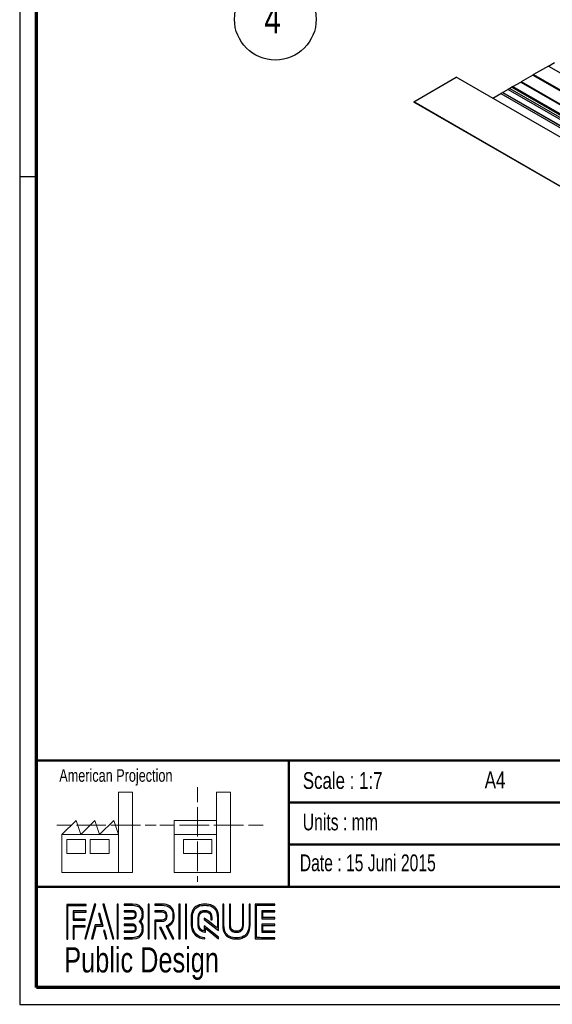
# Paper-space layout 'Base Frame' of a CAD drawing. Header units: millimetres. Extents: x 7 to 291, y 7 to 204.
# Tile 1 of 4: x 7 to 70, y 7 to 124. Entities that reach past the tile are written whole.
import ezdxf

# ---------------------------------------------------------------- set-up
doc = ezdxf.new("R2010")
doc.units = ezdxf.units.MM
for name, color, linetype in [('LAYER1', 7, 'Continuous'), ('LAYER2', 7, 'Continuous'), ('LOGO', 7, 'Continuous')]:
    doc.layers.add(name, color=color, linetype=linetype)
doc.styles.add('SLDTEXTSTYLE0', font='TXT', dxfattribs={"width": 0.7})
doc.styles.add('SLDTEXTSTYLE1', font='TXT', dxfattribs={"width": 0.75})
doc.styles.add('SLDTEXTSTYLE2', font='TXT', dxfattribs={"width": 0.697368})

# ---------------------------------------------------------------- blocks, each defined once
blk = doc.blocks.new('SW_NOTE_0_29')
at = {"layer": 'LOGO', "color": 0}
blk.add_circle((-4.6, -1.55), 4.86, dxfattribs=at)
at = {"layer": 'LOGO', "color": 0, "insert": (-5.9, 0.26), "char_height": 3.5, "attachment_point": 1, "style": 'SLDTEXTSTYLE1'}
blk.add_mtext('4', dxfattribs=at)

psp = doc.layouts.new('Base Frame')

# ---------------------------------------------------------------- hatches: boundary and pattern name
at = {"layer": 'LOGO'}
for points in [[(12.16, 14.55), (12.29, 14.55), (12.29, 18.54), (14.49, 18.54), (14.49, 18.67), (12.16, 18.67)], [(13.05, 16.92), (13.05, 17.76), (14.49, 17.76), (14.49, 17.89), (12.92, 17.89), (12.92, 16.79), (14.36, 16.79), (14.36, 16.92)], [(15.62, 18.7), (15.48, 18.7), (14.3, 14.57), (14.44, 14.57)], [(15.26, 14.57), (15.67, 16.09), (16.5, 16.09), (16.11, 17.58), (15.96, 17.58), (16.32, 16.22), (15.56, 16.22), (15.12, 14.57)], [(17.78, 14.57), (16.6, 18.7), (16.46, 18.7), (17.64, 14.57)], [(18.28, 14.57), (18.28, 18.7), (18.15, 18.7), (18.15, 14.57)], [(21.99, 14.57), (21.99, 18.7), (21.85, 18.7), (21.85, 14.57)], [(25.64, 14.57), (25.64, 18.7), (25.5, 18.7), (25.5, 14.57)], [(26.42, 14.57), (26.42, 18.7), (26.28, 18.7), (26.28, 14.57)], [(35.5, 17.1), (35.5, 17.78), (36.93, 17.78), (36.93, 17.92), (35.36, 17.92), (35.36, 16.96), (36.93, 16.96), (36.93, 17.1)], [(13.05, 14.55), (13.05, 16.01), (14.36, 16.01), (14.36, 16.14), (12.92, 16.14), (12.92, 14.55)], [(16.95, 14.57), (16.68, 15.56), (16.53, 15.56), (16.81, 14.57)], [(24.04, 14.57), (23.38, 15.92), (23.22, 15.92), (23.88, 14.57)], [(36.93, 15.36), (36.93, 15.49), (35.5, 15.49), (35.5, 16.18), (36.93, 16.18), (36.93, 16.31), (35.36, 16.31), (35.36, 15.36)]]:
    psp.add_hatch(color=256, dxfattribs=at).paths.add_polyline_path(points, flags=0)
h = psp.add_hatch(color=256, dxfattribs=at)
edge = h.paths.add_edge_path(flags=0)
edge.add_line((19, 14.57), (20, 14.57))
edge.add_spline(control_points=[(20, 14.57), (20.7, 14.57), (21.26, 15.14), (21.26, 15.84), (21.26, 16.13), (21.15, 16.41), (20.95, 16.64), (21.15, 16.87), (21.26, 17.15), (21.26, 17.44), (21.26, 18.14), (20.7, 18.7), (20, 18.7)], knot_values=[0, 0, 0, 0, 1, 2, 3, 4, 5, 6, 7, 8, 9, 10, 10, 10, 10], weights=[1, 1, 1, 1, 1, 1, 1, 1, 1, 1, 1, 1, 1], degree=3, periodic=0)
edge.add_line((20, 18.7), (19, 18.7))
edge.add_line((19, 18.7), (19, 18.56))
edge.add_line((19, 18.56), (20, 18.56))
edge.add_spline(control_points=[(20, 18.56), (20.62, 18.56), (21.12, 18.06), (21.12, 17.44), (21.12, 17.17), (21.01, 16.9), (20.81, 16.69)], knot_values=[0, 0, 0, 0, 1, 2, 3, 4, 4, 4, 4], weights=[1, 1, 1, 1, 1, 1, 1], degree=3, periodic=0)
edge.add_line((20.81, 16.69), (20.76, 16.64))
edge.add_line((20.76, 16.64), (20.81, 16.59))
edge.add_spline(control_points=[(20.81, 16.59), (21.01, 16.38), (21.12, 16.11), (21.12, 15.84), (21.12, 15.22), (20.62, 14.71), (20, 14.71)], knot_values=[0, 0, 0, 0, 1, 2, 3, 4, 4, 4, 4], weights=[1, 1, 1, 1, 1, 1, 1], degree=3, periodic=0)
edge.add_line((20, 14.71), (19, 14.71))
edge.add_line((19, 14.71), (19, 14.57))
h = psp.add_hatch(color=256, dxfattribs=at)
edge = h.paths.add_edge_path(flags=0)
edge.add_line((19, 16.96), (20, 16.96))
edge.add_spline(control_points=[(20, 16.96), (20.25, 16.99), (20.44, 17.2), (20.44, 17.44), (20.44, 17.71), (20.22, 17.92), (19.95, 17.92)], knot_values=[0, 0, 0, 0, 1, 2, 3, 4, 4, 4, 4], weights=[1, 1, 1, 1, 1, 1, 1], degree=3, periodic=0)
edge.add_line((19.95, 17.92), (19, 17.92))
edge.add_line((19, 17.92), (19, 17.79))
edge.add_line((19, 17.79), (19.95, 17.79))
edge.add_spline(control_points=[(19.95, 17.79), (20.15, 17.79), (20.3, 17.63), (20.3, 17.44), (20.3, 17.27), (20.17, 17.12), (19.99, 17.09)], knot_values=[0, 0, 0, 0, 1, 2, 3, 4, 4, 4, 4], weights=[1, 1, 1, 1, 1, 1, 1], degree=3, periodic=0)
edge.add_line((19.99, 17.09), (19, 17.09))
edge.add_line((19, 17.09), (19, 16.96))
h = psp.add_hatch(color=256, dxfattribs=at)
edge = h.paths.add_edge_path(flags=0)
edge.add_line((24.76, 14.57), (24.91, 14.57))
edge.add_line((24.91, 14.57), (24.19, 16.05))
edge.add_spline(control_points=[(24.19, 16.05), (24.64, 16.29), (24.94, 16.77), (24.94, 17.29), (24.94, 18.06), (24.31, 18.7), (23.53, 18.7)], knot_values=[0, 0, 0, 0, 1, 2, 3, 4, 4, 4, 4], weights=[1, 1, 1, 1, 1, 1, 1], degree=3, periodic=0)
edge.add_line((23.53, 18.7), (22.63, 18.7))
edge.add_line((22.63, 18.7), (22.63, 18.56))
edge.add_line((22.63, 18.56), (23.53, 18.56))
edge.add_spline(control_points=[(23.53, 18.56), (24.23, 18.56), (24.8, 17.99), (24.8, 17.29), (24.8, 16.8), (24.51, 16.34), (24.07, 16.14)], knot_values=[0, 0, 0, 0, 1, 2, 3, 4, 4, 4, 4], weights=[1, 1, 1, 1, 1, 1, 1], degree=3, periodic=0)
edge.add_line((24.07, 16.14), (24.01, 16.11))
edge.add_line((24.01, 16.11), (24.76, 14.57))
h = psp.add_hatch(color=256, dxfattribs=at)
edge = h.paths.add_edge_path(flags=0)
edge.add_line((22.63, 17.78), (23.48, 17.78))
edge.add_spline(control_points=[(23.48, 17.78), (23.74, 17.78), (23.96, 17.56), (23.96, 17.29), (23.96, 17.02), (23.74, 16.8), (23.48, 16.8)], knot_values=[0, 0, 0, 0, 1, 2, 3, 4, 4, 4, 4], weights=[1, 1, 1, 1, 1, 1, 1], degree=3, periodic=0)
edge.add_line((23.48, 16.8), (22.63, 16.8))
edge.add_line((22.63, 16.8), (22.63, 14.57))
edge.add_line((22.63, 14.57), (22.77, 14.57))
edge.add_line((22.77, 14.57), (22.77, 16.66))
edge.add_line((22.77, 16.66), (23.48, 16.66))
edge.add_spline(control_points=[(23.48, 16.66), (23.82, 16.66), (24.1, 16.94), (24.1, 17.29), (24.1, 17.63), (23.82, 17.92), (23.48, 17.92)], knot_values=[0, 0, 0, 0, 1, 2, 3, 4, 4, 4, 4], weights=[1, 1, 1, 1, 1, 1, 1], degree=3, periodic=0)
edge.add_line((23.48, 17.92), (22.63, 17.92))
edge.add_line((22.63, 17.92), (22.63, 17.78))
h = psp.add_hatch(color=256, dxfattribs=at)
edge = h.paths.add_edge_path(flags=0)
edge.add_line((30.23, 15.56), (30.23, 17.07))
edge.add_spline(control_points=[(30.23, 17.07), (30.23, 17.97), (29.5, 18.7), (28.6, 18.7), (27.7, 18.7), (26.97, 17.97), (26.97, 17.07)], knot_values=[0, 0, 0, 0, 1, 2, 3, 4, 4, 4, 4], weights=[1, 1, 1, 1, 1, 1, 1], degree=3, periodic=0)
edge.add_line((26.97, 17.07), (26.97, 16.21))
edge.add_spline(control_points=[(26.97, 16.21), (26.97, 15.31), (27.7, 14.57), (28.6, 14.57)], knot_values=[1, 1, 1, 1, 2, 2, 2, 2], weights=[1, 1, 1, 1], degree=3, periodic=0)
edge.add_line((28.6, 14.57), (28.6, 14.71))
edge.add_spline(control_points=[(28.6, 14.71), (27.77, 14.71), (27.11, 15.38), (27.11, 16.21)], knot_values=[3, 3, 3, 3, 4, 4, 4, 4], weights=[1, 1, 1, 1], degree=3, periodic=0)
edge.add_line((27.11, 16.21), (27.11, 17.07))
edge.add_spline(control_points=[(27.11, 17.07), (27.11, 17.89), (27.78, 18.56), (28.6, 18.56), (29.42, 18.56), (30.09, 17.89), (30.09, 17.07)], knot_values=[0, 0, 0, 0, 1, 2, 3, 4, 4, 4, 4], weights=[1, 1, 1, 1, 1, 1, 1], degree=3, periodic=0)
edge.add_spline(control_points=[(30.09, 17.07), (30.09, 16.07), (30.09, 15.84), (29.89, 15.99), (28.53, 17.05)], knot_values=[0, 0, 0, 0, 1, 2, 2, 2, 2], weights=[1, 1, 1, 1, 1], degree=3, periodic=0)
edge.add_line((28.53, 17.05), (28.53, 16.89))
edge.add_line((28.53, 16.89), (30.23, 15.56))
h = psp.add_hatch(color=256, dxfattribs=at)
edge = h.paths.add_edge_path(flags=0)
edge.add_line((30.23, 14.57), (30.23, 14.77))
edge.add_line((30.23, 14.77), (28.53, 16.13))
edge.add_line((28.53, 16.13), (28.53, 15.51))
edge.add_spline(control_points=[(28.53, 15.51), (28.17, 15.54), (27.89, 15.84), (27.89, 16.21)], knot_values=[0, 0, 0, 0, 1, 1, 1, 1], weights=[1, 1, 1, 1], degree=3, periodic=0)
edge.add_line((27.89, 16.21), (27.89, 17.06))
edge.add_spline(control_points=[(27.89, 17.06), (27.89, 17.46), (28.21, 17.78), (28.6, 17.78), (28.99, 17.78), (29.31, 17.46), (29.31, 17.06)], knot_values=[0, 0, 0, 0, 1, 2, 3, 4, 4, 4, 4], weights=[1, 1, 1, 1, 1, 1, 1], degree=3, periodic=0)
edge.add_line((29.31, 17.06), (29.31, 16.83))
edge.add_line((29.31, 16.83), (29.45, 16.83))
edge.add_line((29.45, 16.83), (29.45, 17.06))
edge.add_spline(control_points=[(29.45, 17.06), (29.45, 17.53), (29.07, 17.92), (28.6, 17.92), (28.13, 17.92), (27.75, 17.53), (27.75, 17.06)], knot_values=[0, 0, 0, 0, 1, 2, 3, 4, 4, 4, 4], weights=[1, 1, 1, 1, 1, 1, 1], degree=3, periodic=0)
edge.add_line((27.75, 17.06), (27.75, 16.21))
edge.add_spline(control_points=[(27.75, 16.21), (27.75, 15.74), (28.13, 15.36), (28.6, 15.36)], knot_values=[0, 0, 0, 0, 1, 1, 1, 1], weights=[1, 1, 1, 1], degree=3, periodic=0)
edge.add_line((28.6, 15.36), (28.66, 15.36))
edge.add_line((28.66, 15.36), (28.66, 15.85))
edge.add_line((28.66, 15.85), (30.23, 14.57))
h = psp.add_hatch(color=256, dxfattribs=at)
edge = h.paths.add_edge_path(flags=0)
edge.add_line((30.73, 18.7), (30.73, 16.21))
edge.add_spline(control_points=[(30.73, 16.21), (30.73, 15.31), (31.46, 14.57), (32.36, 14.57), (33.25, 14.57), (33.98, 15.31), (33.98, 16.21)], knot_values=[0, 0, 0, 0, 1, 2, 3, 4, 4, 4, 4], weights=[1, 1, 1, 1, 1, 1, 1], degree=3, periodic=0)
edge.add_line((33.98, 16.21), (33.98, 18.7))
edge.add_line((33.98, 18.7), (33.85, 18.7))
edge.add_line((33.85, 18.7), (33.85, 16.21))
edge.add_spline(control_points=[(33.85, 16.21), (33.85, 15.38), (33.18, 14.71), (32.36, 14.71), (31.53, 14.71), (30.86, 15.38), (30.86, 16.21)], knot_values=[0, 0, 0, 0, 1, 2, 3, 4, 4, 4, 4], weights=[1, 1, 1, 1, 1, 1, 1], degree=3, periodic=0)
edge.add_line((30.86, 16.21), (30.86, 18.7))
edge.add_line((30.86, 18.7), (30.73, 18.7))
h = psp.add_hatch(color=256, dxfattribs=at)
edge = h.paths.add_edge_path(flags=0)
edge.add_line((31.51, 18.7), (31.51, 16.21))
edge.add_spline(control_points=[(31.51, 16.21), (31.51, 15.74), (31.89, 15.36), (32.36, 15.36), (32.82, 15.36), (33.2, 15.74), (33.2, 16.21)], knot_values=[0, 0, 0, 0, 1, 2, 3, 4, 4, 4, 4], weights=[1, 1, 1, 1, 1, 1, 1], degree=3, periodic=0)
edge.add_line((33.2, 16.21), (33.2, 18.7))
edge.add_line((33.2, 18.7), (33.07, 18.7))
edge.add_line((33.07, 18.7), (33.07, 16.21))
edge.add_spline(control_points=[(33.07, 16.21), (33.07, 15.81), (32.75, 15.49), (32.36, 15.49), (31.96, 15.49), (31.64, 15.81), (31.64, 16.21)], knot_values=[0, 0, 0, 0, 1, 2, 3, 4, 4, 4, 4], weights=[1, 1, 1, 1, 1, 1, 1], degree=3, periodic=0)
edge.add_line((31.64, 16.21), (31.64, 18.7))
edge.add_line((31.64, 18.7), (31.51, 18.7))
h = psp.add_hatch(color=256, dxfattribs=at)
edge = h.paths.add_edge_path(flags=0)
edge.add_line((36.93, 14.57), (36.93, 14.71))
edge.add_spline(control_points=[(36.93, 14.71), (34.87, 14.71), (34.74, 14.71), (34.74, 14.84), (34.74, 18.43), (34.74, 18.56)], knot_values=[0, 0, 0, 0, 1, 2, 3, 3, 3, 3], weights=[1, 1, 1, 1, 1, 1], degree=3, periodic=0)
edge.add_line((34.74, 18.56), (36.93, 18.56))
edge.add_line((36.93, 18.56), (36.93, 18.7))
edge.add_line((36.93, 18.7), (34.6, 18.7))
edge.add_line((34.6, 18.7), (34.6, 14.57))
edge.add_line((34.6, 14.57), (36.93, 14.57))
h = psp.add_hatch(color=256, dxfattribs=at)
edge = h.paths.add_edge_path(flags=0)
edge.add_line((19, 15.35), (19.95, 15.35))
edge.add_spline(control_points=[(19.95, 15.35), (20.22, 15.35), (20.44, 15.57), (20.44, 15.84), (20.44, 16.11), (20.22, 16.32), (19.95, 16.32), (19.95, 16.32), (19, 16.32)], knot_values=[0, 0, 0, 0, 1, 2, 3, 4, 5, 6, 6, 6, 6], weights=[1, 1, 1, 1, 1, 1, 1, 1, 1], degree=3, periodic=0)
edge.add_line((19, 16.32), (19, 16.18))
edge.add_line((19, 16.18), (19.95, 16.18))
edge.add_spline(control_points=[(19.95, 16.18), (20.15, 16.18), (20.3, 16.03), (20.3, 15.84), (20.3, 15.64), (20.14, 15.48), (19.95, 15.48)], knot_values=[0, 0, 0, 0, 1, 2, 3, 4, 4, 4, 4], weights=[1, 1, 1, 1, 1, 1, 1], degree=3, periodic=0)
edge.add_line((19.95, 15.48), (19, 15.48))
edge.add_line((19, 15.48), (19, 15.35))

# ---------------------------------------------------------------- linework, layer by layer
at = {"color": 7, "linetype": 'Continuous', "lineweight": 25}
for p, q in [((69.47, 118.41), (67.71, 117.4)), ((69.47, 118.41), (70.19, 118.82)), ((69.47, 118.41), (192.21, 47.56)), ((67.63, 117.35), (66.21, 116.53)), ((67.71, 117.4), (67.63, 117.35)), ((67.63, 117.35), (190.37, 46.5)), ((67.71, 117.4), (190.45, 46.54)), ((53.45, 114.16), (58.51, 117.09)), ((178.04, 48.08), (58.51, 117.09)), ((65.25, 115.97), (66.18, 116.51)), ((66.18, 116.51), (188.48, 45.91)), ((188.52, 45.91), (66.21, 116.53)), ((62.85, 114.58), (63.8, 115.13)), ((63.8, 115.13), (186.73, 44.16)), ((64.06, 115.28), (64, 115.25)), ((64, 115.25), (186.73, 44.4)), ((64.66, 115.63), (64.06, 115.28)), ((64.06, 115.28), (186.79, 44.43)), ((64.87, 115.75), (64.66, 115.63)), ((64.66, 115.63), (187.4, 44.78)), ((65.12, 115.9), (64.87, 115.75)), ((64.87, 115.75), (187.6, 44.9)), ((65.25, 115.97), (65.12, 115.9)), ((65.12, 115.9), (188.26, 44.81)), ((65.25, 115.97), (188.13, 45.04)), ((176.08, 43.36), (53.45, 114.16)), ((53.45, 114.16), (53.47, 114.11)), ((176.1, 43.32), (53.47, 114.11))]:
    psp.add_line(p, q, dxfattribs=at)
for centre, major_axis, start_param, end_param in [((66.16, 116.5), (0.0429, 0.0247), 0.000041, 1.204237), ((63.9, 115.19), (0.143, 0.082), 0.785358, 2.356154)]:
    psp.add_ellipse(centre, major_axis=major_axis, ratio=0.00007, start_param=start_param, end_param=end_param, dxfattribs=at)
at = {"layer": 'LAYER1', "lineweight": 50}
for p, q in [((8.57, 35.78), (288.57, 35.78)), ((38.57, 35.78), (38.57, 20.78)), ((38.57, 30.78), (143.57, 30.78)), ((38.57, 25.78), (143.57, 25.78)), ((8.57, 20.78), (288.57, 20.78))]:
    psp.add_line(p, q, dxfattribs=at)
at = {"layer": 'LAYER2', "lineweight": 70}
for p, q in [((8.57, 8.78), (8.57, 201.78)), ((288.57, 8.78), (8.57, 8.78))]:
    psp.add_line(p, q, dxfattribs=at)
at = {"layer": 'LOGO'}
for p, q in [((6.57, 203.78), (6.57, 6.78)), ((6.57, 105.28), (8.62, 105.28)), ((6.57, 6.78), (290.57, 6.78))]:
    psp.add_line(p, q, dxfattribs=at)
at = {"layer": 'LOGO', "color": 7, "linetype": 'Continuous', "lineweight": 18}
for p, q in [((18.32, 26.97), (18.32, 32.04)), ((18.32, 32.04), (20, 32.04)), ((20, 32.04), (20, 22.47)), ((27.73, 32.6), (27.73, 30.84)), ((31.65, 32.03), (29.97, 32.03)), ((29.97, 32.03), (29.97, 22.47)), ((31.65, 26.97), (31.65, 32.03)), ((27.73, 30.25), (27.73, 28.49)), ((11.59, 26.97), (13.28, 28.66)), ((13.28, 28.66), (13.84, 26.97)), ((13.84, 26.97), (15.52, 28.66)), ((15.52, 28.66), (16.08, 26.97)), ((16.08, 26.97), (17.76, 28.66)), ((17.76, 28.66), (18.32, 26.97)), ((24.93, 28.66), (24.93, 26.97)), ((24.93, 28.66), (29.97, 28.66)), ((27.73, 28.49), (27.73, 26.73)), ((10.98, 28.1), (12.74, 28.1)), ((18.32, 26.97), (11.59, 26.97)), ((11.59, 26.97), (11.59, 22.47)), ((13.32, 28.1), (15.08, 28.1)), ((15.08, 28.1), (16.83, 28.1)), ((17.42, 28.1), (19.17, 28.1)), ((18.32, 26.97), (18.32, 22.47)), ((19.17, 28.1), (20.93, 28.1)), ((21.51, 28.1), (22.81, 28.1)), ((23.24, 28.1), (25, 28.1)), ((24.93, 26.97), (29.97, 26.97)), ((24.93, 26.97), (24.93, 22.47)), ((25.58, 28.1), (27.34, 28.1)), ((27.34, 28.1), (29.09, 28.1)), ((29.68, 28.1), (31.43, 28.1)), ((31.43, 28.1), (33.19, 28.1)), ((31.65, 26.97), (31.65, 22.47)), ((33.77, 28.1), (35.53, 28.1)), ((12.16, 26.41), (14.4, 26.41)), ((12.16, 24.72), (12.16, 26.41)), ((14.4, 26.41), (14.4, 24.72)), ((14.96, 26.41), (17.2, 26.41)), ((14.96, 24.72), (14.96, 26.41)), ((17.2, 26.41), (17.2, 24.72)), ((26.05, 26.41), (29.41, 26.41)), ((26.05, 24.72), (26.05, 26.41)), ((27.73, 26.14), (27.73, 24.38)), ((29.41, 26.41), (29.41, 24.72)), ((14.4, 24.72), (12.16, 24.72)), ((17.2, 24.72), (14.96, 24.72)), ((29.41, 24.72), (26.05, 24.72)), ((27.73, 24.38), (27.73, 22.62)), ((11.59, 22.47), (18.32, 22.47)), ((18.32, 22.47), (20, 22.47)), ((24.93, 22.47), (31.65, 22.47)), ((27.73, 22.03), (27.73, 21.34))]:
    psp.add_line(p, q, dxfattribs=at)
at = {"layer": 'LOGO', "color": 7, "linetype": 'Continuous', "lineweight": 25}
for p, q in [((14.49, 18.67), (12.16, 18.67)), ((15.48, 18.7), (14.3, 14.57)), ((14.44, 14.57), (15.62, 18.7))]:
    psp.add_line(p, q, dxfattribs=at)
at = {"layer": 'LOGO', "color": 7, "lineweight": 25}
for p, q in [((12.16, 18.67), (12.16, 14.55)), ((12.29, 18.54), (14.49, 18.54)), ((12.29, 14.55), (12.29, 18.54)), ((14.49, 17.89), (12.92, 17.89)), ((12.92, 17.89), (12.92, 16.79)), ((13.05, 16.92), (13.05, 17.76)), ((13.05, 17.76), (14.49, 17.76)), ((14.49, 18.54), (14.49, 18.67)), ((14.49, 17.76), (14.49, 17.89)), ((15.62, 18.7), (15.48, 18.7)), ((16.11, 17.58), (15.96, 17.58)), ((15.96, 17.58), (16.32, 16.22)), ((16.5, 16.09), (16.11, 17.58)), ((16.46, 18.7), (17.64, 14.57)), ((16.6, 18.7), (16.46, 18.7)), ((17.78, 14.57), (16.6, 18.7)), ((18.15, 18.7), (18.15, 14.57)), ((18.28, 18.7), (18.15, 18.7)), ((18.28, 14.57), (18.28, 18.7)), ((19, 18.7), (19, 18.56)), ((20, 18.7), (19, 18.7)), ((19, 18.56), (20, 18.56)), ((19, 17.92), (19, 17.79)), ((19.95, 17.92), (19, 17.92)), ((19, 17.79), (19.95, 17.79)), ((21.85, 18.7), (21.85, 14.57)), ((21.99, 18.7), (21.85, 18.7)), ((21.99, 14.57), (21.99, 18.7)), ((23.53, 18.7), (22.63, 18.7)), ((22.63, 18.7), (22.63, 18.56)), ((22.63, 18.56), (23.53, 18.56)), ((23.48, 17.92), (22.63, 17.92)), ((22.63, 17.92), (22.63, 17.78)), ((23.48, 17.92), (22.63, 17.92)), ((22.63, 17.92), (22.63, 17.78)), ((22.63, 17.78), (23.48, 17.78)), ((22.63, 17.78), (23.48, 17.78)), ((25.5, 18.7), (25.5, 14.57)), ((25.64, 18.7), (25.5, 18.7)), ((25.64, 14.57), (25.64, 18.7)), ((26.28, 18.7), (26.28, 14.57)), ((26.42, 18.7), (26.28, 18.7)), ((26.42, 14.57), (26.42, 18.7)), ((30.86, 18.7), (30.73, 18.7)), ((30.73, 18.7), (30.73, 16.21)), ((30.86, 18.7), (30.73, 18.7)), ((30.73, 18.7), (30.73, 16.21)), ((30.86, 16.21), (30.86, 18.7)), ((30.86, 16.21), (30.86, 18.7)), ((31.64, 18.7), (31.51, 18.7)), ((31.51, 18.7), (31.51, 16.21)), ((31.64, 18.7), (31.51, 18.7)), ((31.51, 18.7), (31.51, 16.21)), ((31.64, 16.21), (31.64, 18.7)), ((31.64, 16.21), (31.64, 18.7)), ((33.07, 18.7), (33.07, 16.21)), ((33.2, 18.7), (33.07, 18.7)), ((33.07, 18.7), (33.07, 16.21)), ((33.2, 18.7), (33.07, 18.7)), ((33.2, 16.21), (33.2, 18.7)), ((33.2, 16.21), (33.2, 18.7)), ((33.85, 18.7), (33.85, 16.21)), ((33.98, 18.7), (33.85, 18.7)), ((33.85, 18.7), (33.85, 16.21)), ((33.98, 18.7), (33.85, 18.7)), ((33.98, 16.21), (33.98, 18.7)), ((33.98, 16.21), (33.98, 18.7)), ((36.93, 18.7), (34.6, 18.7)), ((34.6, 18.7), (34.6, 14.57)), ((36.93, 18.7), (34.6, 18.7)), ((34.6, 18.7), (34.6, 14.57)), ((34.74, 18.56), (36.93, 18.56)), ((34.74, 18.56), (36.93, 18.56)), ((36.93, 17.92), (35.36, 17.92)), ((35.36, 17.92), (35.36, 16.96)), ((36.93, 17.92), (35.36, 17.92)), ((35.36, 17.92), (35.36, 16.96)), ((35.5, 17.1), (35.5, 17.78)), ((35.5, 17.78), (36.93, 17.78)), ((35.5, 17.1), (35.5, 17.78)), ((35.5, 17.78), (36.93, 17.78)), ((36.93, 18.56), (36.93, 18.7)), ((36.93, 18.56), (36.93, 18.7)), ((36.93, 17.78), (36.93, 17.92)), ((36.93, 17.78), (36.93, 17.92)), ((12.92, 16.79), (14.36, 16.79)), ((14.36, 16.92), (13.05, 16.92)), ((14.36, 16.79), (14.36, 16.92)), ((19.99, 17.09), (19, 17.09)), ((19, 17.09), (19, 16.96)), ((19, 16.96), (20, 16.96)), ((20.81, 16.69), (20.76, 16.64)), ((20.76, 16.64), (20.81, 16.59)), ((23.48, 16.8), (22.63, 16.8)), ((22.63, 16.8), (22.63, 14.57)), ((23.48, 16.8), (22.63, 16.8)), ((22.63, 16.8), (22.63, 14.57)), ((22.77, 14.57), (22.77, 16.66)), ((22.77, 16.66), (23.48, 16.66)), ((22.77, 14.57), (22.77, 16.66)), ((22.77, 16.66), (23.48, 16.66)), ((26.97, 17.07), (26.97, 16.21)), ((26.97, 17.07), (26.97, 16.21)), ((27.11, 16.21), (27.11, 17.07)), ((27.11, 16.21), (27.11, 17.07)), ((27.75, 17.06), (27.75, 16.21)), ((27.89, 16.21), (27.89, 17.06)), ((28.53, 17.05), (28.53, 16.89)), ((28.53, 17.05), (28.53, 16.89)), ((28.53, 16.89), (30.23, 15.56)), ((28.53, 16.89), (30.23, 15.56)), ((29.31, 17.06), (29.31, 16.83)), ((29.31, 16.83), (29.45, 16.83)), ((29.45, 16.83), (29.45, 17.06)), ((30.23, 15.56), (30.23, 17.07)), ((30.23, 15.56), (30.23, 17.07)), ((35.36, 16.96), (36.93, 16.96)), ((35.36, 16.96), (36.93, 16.96)), ((36.93, 17.1), (35.5, 17.1)), ((36.93, 17.1), (35.5, 17.1)), ((36.93, 16.96), (36.93, 17.1)), ((36.93, 16.96), (36.93, 17.1)), ((14.36, 16.14), (12.92, 16.14)), ((12.92, 16.14), (12.92, 14.55)), ((13.05, 14.55), (13.05, 16.01)), ((13.05, 16.01), (14.36, 16.01)), ((14.36, 16.01), (14.36, 16.14)), ((15.56, 16.22), (15.12, 14.57)), ((15.26, 14.57), (15.67, 16.09)), ((16.32, 16.22), (15.56, 16.22)), ((16.53, 15.56), (16.81, 14.57)), ((16.68, 15.56), (16.53, 15.56)), ((16.95, 14.57), (16.68, 15.56)), ((19, 16.32), (19, 16.18)), ((19, 16.18), (19.95, 16.18)), ((19.95, 15.48), (19, 15.48)), ((19, 15.48), (19, 15.35)), ((19, 15.35), (19.95, 15.35)), ((23.22, 15.92), (23.88, 14.57)), ((23.38, 15.92), (23.22, 15.92)), ((23.22, 15.92), (23.88, 14.57)), ((23.38, 15.92), (23.22, 15.92)), ((24.04, 14.57), (23.38, 15.92)), ((24.04, 14.57), (23.38, 15.92)), ((24.07, 16.14), (24.01, 16.11)), ((24.01, 16.11), (24.76, 14.57)), ((24.91, 14.57), (24.19, 16.05)), ((30.23, 14.77), (28.53, 16.13)), ((28.53, 16.13), (28.53, 15.51)), ((28.6, 15.36), (28.66, 15.36)), ((28.66, 15.36), (28.66, 15.85)), ((28.66, 15.85), (30.23, 14.57)), ((36.93, 16.31), (35.36, 16.31)), ((35.36, 16.31), (35.36, 15.36)), ((36.93, 16.31), (35.36, 16.31)), ((35.36, 16.31), (35.36, 15.36)), ((35.36, 15.36), (36.93, 15.36)), ((35.36, 15.36), (36.93, 15.36)), ((35.5, 15.49), (35.5, 16.18)), ((35.5, 16.18), (36.93, 16.18)), ((35.5, 15.49), (35.5, 16.18)), ((35.5, 16.18), (36.93, 16.18)), ((36.93, 15.49), (35.5, 15.49)), ((36.93, 15.49), (35.5, 15.49)), ((36.93, 16.18), (36.93, 16.31)), ((36.93, 16.18), (36.93, 16.31)), ((36.93, 15.36), (36.93, 15.49)), ((36.93, 15.36), (36.93, 15.49)), ((12.16, 14.55), (12.29, 14.55)), ((12.92, 14.55), (13.05, 14.55)), ((14.3, 14.57), (14.44, 14.57)), ((15.12, 14.57), (15.26, 14.57)), ((16.81, 14.57), (16.95, 14.57)), ((17.64, 14.57), (17.78, 14.57)), ((18.15, 14.57), (18.28, 14.57)), ((20, 14.71), (19, 14.71)), ((19, 14.71), (19, 14.57)), ((19, 14.57), (20, 14.57)), ((21.85, 14.57), (21.99, 14.57)), ((22.63, 14.57), (22.77, 14.57)), ((22.63, 14.57), (22.77, 14.57)), ((23.88, 14.57), (24.04, 14.57)), ((23.88, 14.57), (24.04, 14.57)), ((24.76, 14.57), (24.91, 14.57)), ((25.5, 14.57), (25.64, 14.57)), ((26.28, 14.57), (26.42, 14.57)), ((28.6, 14.57), (28.6, 14.71)), ((28.6, 14.57), (28.6, 14.71)), ((30.23, 14.57), (30.23, 14.77)), ((34.6, 14.57), (36.93, 14.57)), ((34.6, 14.57), (36.93, 14.57)), ((36.93, 14.57), (36.93, 14.71)), ((36.93, 14.57), (36.93, 14.71))]:
    psp.add_line(p, q, dxfattribs=at)
for points, degree in [([(20, 16.96), (20.25, 16.99), (20.44, 17.2), (20.44, 17.44), (20.44, 17.71), (20.22, 17.92), (19.95, 17.92)], 3), ([(19.95, 17.79), (20.15, 17.79), (20.3, 17.63), (20.3, 17.44), (20.3, 17.27), (20.17, 17.12), (19.99, 17.09)], 3), ([(20, 14.57), (20.7, 14.57), (21.26, 15.14), (21.26, 15.84), (21.26, 16.13), (21.15, 16.41), (20.95, 16.64), (21.15, 16.87), (21.26, 17.15), (21.26, 17.44), (21.26, 18.14), (20.7, 18.7), (20, 18.7)], 3), ([(20, 18.56), (20.62, 18.56), (21.12, 18.06), (21.12, 17.44), (21.12, 17.17), (21.01, 16.9), (20.81, 16.69)], 3), ([(23.48, 16.66), (23.82, 16.66), (24.1, 16.94), (24.1, 17.29), (24.1, 17.63), (23.82, 17.92), (23.48, 17.92)], 3), ([(23.48, 17.78), (23.74, 17.78), (23.96, 17.56), (23.96, 17.29), (23.96, 17.02), (23.74, 16.8), (23.48, 16.8)], 3), ([(24.19, 16.05), (24.64, 16.29), (24.94, 16.77), (24.94, 17.29), (24.94, 18.06), (24.31, 18.7), (23.53, 18.7)], 3), ([(23.53, 18.56), (24.23, 18.56), (24.8, 17.99), (24.8, 17.29), (24.8, 16.8), (24.51, 16.34), (24.07, 16.14)], 3), ([(30.23, 17.07), (30.23, 17.97), (29.5, 18.7), (28.6, 18.7), (27.7, 18.7), (26.97, 17.97), (26.97, 17.07)], 3), ([(27.11, 17.07), (27.11, 17.89), (27.78, 18.56), (28.6, 18.56), (29.42, 18.56), (30.09, 17.89), (30.09, 17.07)], 3), ([(29.45, 17.06), (29.45, 17.53), (29.07, 17.92), (28.6, 17.92), (28.13, 17.92), (27.75, 17.53), (27.75, 17.06)], 3), ([(27.89, 17.06), (27.89, 17.46), (28.21, 17.78), (28.6, 17.78), (28.99, 17.78), (29.31, 17.46), (29.31, 17.06)], 3), ([(36.93, 14.71), (34.87, 14.71), (34.74, 14.71), (34.74, 14.84), (34.74, 18.43), (34.74, 18.56)], 3), ([(20.81, 16.59), (21.01, 16.38), (21.12, 16.11), (21.12, 15.84), (21.12, 15.22), (20.62, 14.71), (20, 14.71)], 3), ([(30.09, 17.07), (30.09, 16.07), (30.09, 15.84), (29.89, 15.99), (28.53, 17.05)], 3), ([(15.67, 16.09), (15.76, 16.09), (16.5, 16.09)], 2), ([(19.95, 15.35), (20.22, 15.35), (20.44, 15.57), (20.44, 15.84), (20.44, 16.11), (20.22, 16.32), (19.95, 16.32), (19.95, 16.32), (19, 16.32)], 3), ([(19.95, 16.18), (20.15, 16.18), (20.3, 16.03), (20.3, 15.84), (20.3, 15.64), (20.14, 15.48), (19.95, 15.48)], 3), ([(26.97, 16.21), (26.97, 15.31), (27.7, 14.57), (28.6, 14.57)], 3), ([(26.97, 16.21), (26.97, 15.31), (27.7, 14.57), (28.6, 14.57)], 3), ([(28.6, 14.71), (27.77, 14.71), (27.11, 15.38), (27.11, 16.21)], 3), ([(28.6, 14.71), (27.77, 14.71), (27.11, 15.38), (27.11, 16.21)], 3), ([(27.75, 16.21), (27.75, 15.74), (28.13, 15.36), (28.6, 15.36)], 3), ([(28.53, 15.51), (28.17, 15.54), (27.89, 15.84), (27.89, 16.21)], 3), ([(30.73, 16.21), (30.73, 15.31), (31.46, 14.57), (32.36, 14.57), (33.25, 14.57), (33.98, 15.31), (33.98, 16.21)], 3), ([(33.85, 16.21), (33.85, 15.38), (33.18, 14.71), (32.36, 14.71), (31.53, 14.71), (30.86, 15.38), (30.86, 16.21)], 3), ([(31.51, 16.21), (31.51, 15.74), (31.89, 15.36), (32.36, 15.36), (32.82, 15.36), (33.2, 15.74), (33.2, 16.21)], 3), ([(33.07, 16.21), (33.07, 15.81), (32.75, 15.49), (32.36, 15.49), (31.96, 15.49), (31.64, 15.81), (31.64, 16.21)], 3)]:
    psp.add_open_spline(points, degree=degree, dxfattribs=at)

# ---------------------------------------------------------------- block references
at = {"layer": 'LOGO'}
psp.add_blockref('SW_NOTE_0_29', (41.58, 125.54), dxfattribs=at)

# ---------------------------------------------------------------- texts
at = {"layer": 'LOGO', "attachment_point": 1}
for s, insert, char_height, style in [('American Projection', (11.28, 34.76), 1.5, 'SLDTEXTSTYLE1'), ('Scale : 1:7', (40.25, 34.41), 2, 'SLDTEXTSTYLE1'), ('A4', (61.89, 34.49), 2, 'SLDTEXTSTYLE1'), ('Units : mm', (40.24, 29.48), 2, 'SLDTEXTSTYLE0'), ('Date : 15 Juni 2015', (39.89, 24.62), 2, 'SLDTEXTSTYLE2'), ('Public Design', (11.87, 13.58), 3, 'SLDTEXTSTYLE1')]:
    psp.add_mtext(s, dxfattribs=dict(at, insert=insert, char_height=char_height, style=style))

doc.saveas('drawing.dxf')
